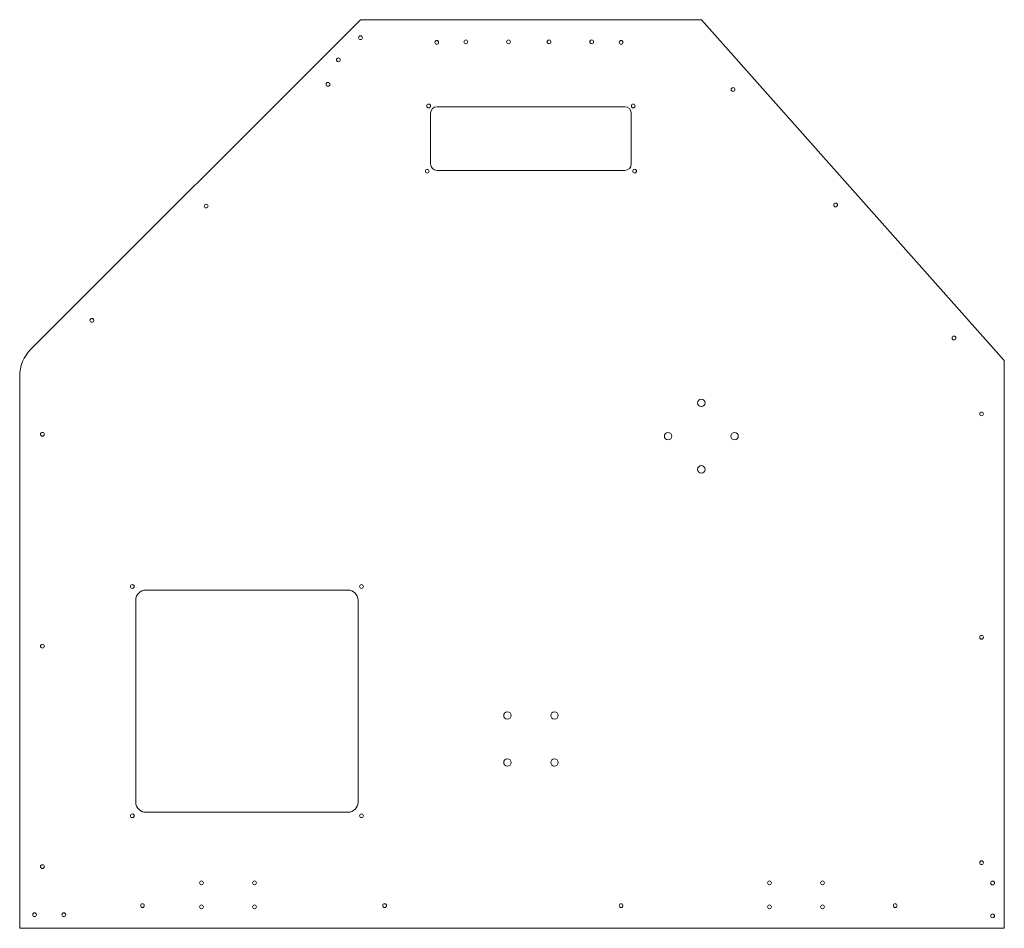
# Model space of a CAD drawing. Header units: inches. Extents: x -25.2 to 0.8, y -1.1 to 22.9.
import ezdxf

# ---------------------------------------------------------------- set-up
doc = ezdxf.new("R2010")
doc.units = ezdxf.units.IN
doc.header["$MEASUREMENT"] = 0

msp = doc.modelspace()

# ---------------------------------------------------------------- linework, layer by layer
at = {"color": 7, "linetype": 'Continuous', "lineweight": 15}
for p, q in [((-24.929, 14.181), (-16.222, 22.888)), ((-16.222, 22.888), (-7.222, 22.888)), ((-7.222, 22.888), (0.778, 13.888)), ((-9.244, 20.588), (-14.2, 20.588)), ((-14.372, 20.416), (-14.372, 19.08)), ((-9.072, 19.08), (-9.072, 20.416)), ((-14.2, 18.908), (-9.244, 18.908)), ((0.778, 13.888), (0.778, -1.112)), ((-25.222, -1.112), (-25.222, 13.474)), ((-21.889, 7.822), (-16.555, 7.822)), ((-22.156, 2.221), (-22.156, 7.555)), ((-16.288, 2.221), (-16.288, 7.555)), ((-21.889, 1.954), (-16.555, 1.954)), ((0.778, -1.112), (-25.222, -1.112))]:
    msp.add_line(p, q, dxfattribs=at)
for centre, radius in [((-16.222, 22.411), 0.05), ((-14.209, 22.288), 0.05), ((-13.441, 22.303), 0.05), ((-12.314, 22.303), 0.05), ((-11.244, 22.303), 0.05), ((-10.117, 22.303), 0.05), ((-9.341, 22.288), 0.05), ((-16.806, 21.828), 0.05), ((-17.082, 21.179), 0.05), ((-6.385, 21.043), 0.05), ((-14.423, 20.609), 0.05), ((-9.02, 20.609), 0.05), ((-14.46, 18.888), 0.05), ((-8.983, 18.888), 0.05), ((-20.298, 17.964), 0.05), ((-3.676, 17.995), 0.05), ((-23.316, 14.945), 0.05), ((-0.552, 14.481), 0.05), ((-7.222, 12.766), 0.0984), ((0.178, 12.475), 0.05), ((-24.622, 11.937), 0.05), ((-8.1, 11.888), 0.0984), ((-6.344, 11.888), 0.0984), ((-7.222, 11.01), 0.0984), ((-22.249, 7.915), 0.05), ((-16.195, 7.915), 0.05), ((0.178, 6.574), 0.05), ((-24.622, 6.34), 0.05), ((-12.343, 4.509), 0.0984), ((-11.101, 4.509), 0.0984), ((-12.343, 3.267), 0.0984), ((-11.101, 3.267), 0.0984), ((-22.249, 1.861), 0.05), ((-16.195, 1.861), 0.05), ((-24.622, 0.518), 0.05), ((0.178, 0.621), 0.05), ((-20.422, 0.088), 0.05), ((-19.022, 0.088), 0.05), ((-5.422, 0.088), 0.05), ((-4.022, 0.088), 0.05), ((0.469, 0.086), 0.05), ((-21.981, -0.512), 0.05), ((-20.422, -0.544), 0.05), ((-19.022, -0.544), 0.05), ((-15.585, -0.512), 0.05), ((-9.341, -0.512), 0.05), ((-5.422, -0.544), 0.05), ((-4.022, -0.544), 0.05), ((-2.102, -0.512), 0.05), ((-24.829, -0.753), 0.05), ((-24.056, -0.753), 0.05), ((0.469, -0.783), 0.05)]:
    msp.add_circle(centre, radius, dxfattribs=at)
for centre, radius, start, end in [((-14.2, 20.416), 0.172, 90, 180), ((-9.244, 20.416), 0.172, 0, 90), ((-14.2, 19.08), 0.172, 180, 270), ((-9.244, 19.08), 0.172, 270, 360), ((-24.222, 13.474), 1, 135, 180), ((-21.889, 7.555), 0.268, 90, 180), ((-16.555, 7.555), 0.268, 0, 90), ((-21.889, 2.221), 0.268, 180, 270), ((-16.555, 2.221), 0.268, 270, 0)]:
    msp.add_arc(centre, radius, start, end, dxfattribs=at)

doc.saveas('drawing.dxf')
